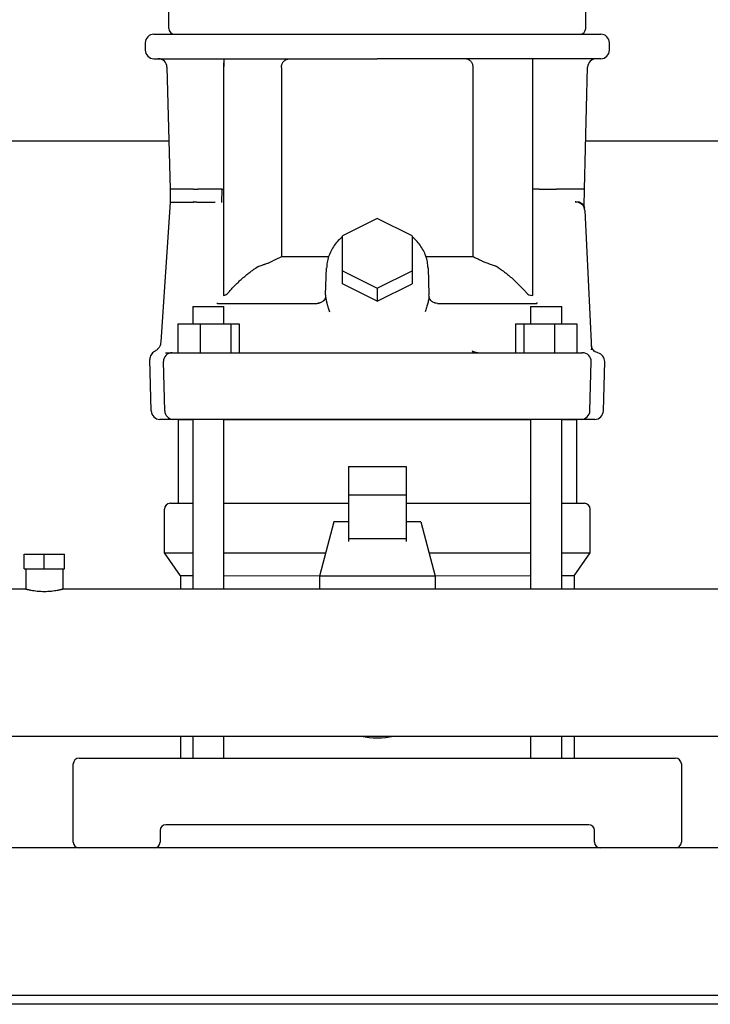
# Model space of a CAD drawing. Header units: millimetres. Extents: x 13 to 1796, y 12 to 744.
# Tile 2 of 7: x 240 to 478, y 12 to 352. Entities that reach past the tile are written whole.
import ezdxf

# ---------------------------------------------------------------- set-up
doc = ezdxf.new("R2010")
doc.units = ezdxf.units.MM

msp = doc.modelspace()

# ---------------------------------------------------------------- linework, layer by layer
at = {"color": 7, "linetype": 'Continuous', "lineweight": 25}
for p, q in [((291.07, 348.73), (291.07, 354.73)), ((435.07, 348.73), (435.07, 354.73)), ((282.93, 343.73), (282.93, 341.23)), ((285.93, 346.73), (363.07, 346.73)), ((363.07, 346.73), (440.22, 346.73)), ((443.22, 341.23), (443.22, 343.73)), ((285.93, 338.23), (363.07, 338.23)), ((440.22, 338.23), (363.07, 338.23)), ((416.71, 338.23), (416.71, 335.23)), ((290.44, 335.31), (291.54, 293.23)), ((310.01, 335.31), (310, 293.23)), ((310.01, 335.23), (310.01, 256.53)), ((329.98, 335.23), (329.98, 269.81)), ((396.17, 269.81), (396.17, 335.23)), ((416.71, 335.23), (416.71, 256.51)), ((434.61, 293.23), (435.71, 335.31)), ((291.11, 309.73), (205.04, 309.73)), ((521.11, 309.73), (435.04, 309.73)), ((291.54, 293.23), (291.57, 288.73)), ((292.18, 293.23), (291.54, 293.23)), ((307.2, 293.23), (301.14, 293.23)), ((309.43, 293.23), (309.27, 288.64)), ((309.43, 293.23), (310, 293.23)), ((310, 293.23), (310.01, 259.21)), ((418.95, 293.23), (425.01, 293.23)), ((434.56, 287.21), (434.61, 293.23)), ((291.57, 288.73), (288.33, 240.46)), ((301.12, 288.73), (307.06, 288.73)), ((432.07, 288.71), (431.88, 288.72)), ((434.58, 286.78), (434.57, 286.71)), ((434.58, 286.78), (434.58, 286.77)), ((434.64, 286.4), (434.65, 286.35)), ((434.71, 285.88), (437.01, 238.01)), ((363.08, 283.06), (351.08, 277.06)), ((375.08, 277.06), (363.08, 283.06)), ((351.08, 265.06), (351.08, 277.06)), ((375.08, 277.06), (375.08, 265.06)), ((346.21, 269.81), (329.98, 269.81)), ((396.17, 269.81), (379.9, 269.81)), ((345.24, 256.76), (345.56, 266.02)), ((380.59, 266.02), (380.91, 256.76)), ((351.08, 260.56), (351.08, 265.06)), ((351.08, 265.06), (363.08, 259.06)), ((363.08, 259.06), (375.08, 265.06)), ((375.08, 265.06), (375.08, 260.56)), ((363.08, 254.56), (351.08, 260.56)), ((363.08, 254.56), (375.08, 260.56)), ((363.08, 259.06), (363.08, 254.56)), ((345.24, 256.76), (345.22, 256.25)), ((380.91, 256.76), (381, 256.73)), ((380.93, 256.25), (380.91, 256.76)), ((416.71, 256.51), (416.47, 256.51)), ((299.36, 252.73), (299.36, 246.73)), ((299.36, 252.73), (308.83, 252.73)), ((307.93, 253.73), (307.65, 253.72)), ((307.93, 253.73), (342.27, 253.73)), ((308.83, 252.73), (310.12, 252.73)), ((310.12, 246.73), (310.12, 252.73)), ((342.26, 253.73), (342.23, 253.81)), ((343.24, 253.91), (342.26, 253.73)), ((342.92, 253.86), (342.27, 253.73)), ((342.81, 253.78), (342.28, 253.73)), ((383.89, 253.73), (382.91, 253.91)), ((383.88, 253.73), (383.23, 253.86)), ((383.88, 253.73), (383.31, 253.84)), ((383.88, 253.73), (418.22, 253.73)), ((383.92, 253.83), (383.89, 253.73)), ((416.03, 252.73), (416.03, 246.73)), ((416.03, 252.73), (417.32, 252.73)), ((417.32, 252.73), (426.79, 252.73)), ((418.22, 254.07), (418.22, 253.73)), ((426.79, 246.73), (426.79, 252.73)), ((294.14, 246.73), (294.14, 236.73)), ((294.14, 246.73), (301.9, 246.73)), ((301.9, 246.73), (301.91, 236.73)), ((301.9, 246.73), (312.49, 246.73)), ((312.49, 246.73), (312.49, 236.73)), ((312.49, 246.73), (315.33, 246.73)), ((315.33, 246.73), (315.33, 236.73)), ((410.81, 246.73), (410.81, 236.73)), ((410.81, 246.73), (413.65, 246.73)), ((413.65, 246.73), (413.65, 236.73)), ((413.65, 246.73), (424.25, 246.73)), ((424.25, 246.73), (424.24, 236.73)), ((424.25, 246.73), (432.01, 246.73)), ((432.01, 246.73), (432.01, 236.73)), ((437.04, 237.76), (437.01, 238.01)), ((437.04, 237.76), (437.01, 238)), ((292.22, 236.73), (301.91, 236.73)), ((293.69, 236.73), (293.69, 236.73)), ((301.91, 236.73), (424.24, 236.73)), ((424.24, 236.73), (433.93, 236.73)), ((432.46, 236.73), (432.41, 236.73)), ((432.46, 236.73), (432.98, 236.73)), ((433.62, 236.82), (433.75, 236.73)), ((285, 216.65), (284.53, 234.42)), ((289.66, 216.65), (289.22, 233.65)), ((436.49, 216.65), (436.93, 233.65)), ((441.15, 216.65), (441.6, 233.65)), ((293.63, 213.73), (288, 213.73)), ((302.01, 213.73), (292.66, 213.73)), ((294.16, 213.73), (293.63, 213.73)), ((294.16, 213.73), (294.21, 213.73)), ((294.32, 213.73), (294.32, 184.73)), ((294.32, 213.73), (299.36, 213.73)), ((299.36, 213.73), (299.36, 155.13)), ((310.12, 155.13), (310.12, 213.73)), ((310.12, 213.73), (416.03, 213.73)), ((416.03, 213.73), (416.03, 155.13)), ((433.49, 213.73), (424.13, 213.73)), ((426.79, 155.13), (426.79, 213.73)), ((426.79, 213.73), (431.82, 213.73)), ((431.82, 213.73), (431.82, 184.73)), ((432, 213.73), (431.99, 213.73)), ((438.15, 213.73), (432.52, 213.73)), ((433.49, 213.73), (432.87, 213.73)), ((353.07, 197.42), (373.07, 197.42)), ((353.07, 197.42), (353.07, 187.53)), ((373.07, 197.42), (373.07, 187.53)), ((373.07, 187.53), (353.07, 187.53)), ((353.07, 187.53), (353.07, 172.52)), ((373.07, 187.53), (373.07, 172.52)), ((291.57, 184.73), (299.36, 184.73)), ((310.12, 184.73), (353.07, 184.73)), ((373.07, 184.73), (416.03, 184.73)), ((426.79, 184.73), (434.57, 184.73)), ((289.57, 167.59), (289.57, 182.73)), ((436.57, 167.59), (436.57, 182.73)), ((348.07, 178.38), (343.07, 159.63)), ((353.07, 178.38), (348.07, 178.38)), ((378.07, 178.38), (373.07, 178.38)), ((378.07, 178.38), (383.07, 159.63)), ((373.07, 172.52), (353.07, 172.52)), ((353.07, 172.52), (353.07, 171.57)), ((373.07, 172.52), (373.07, 171.57)), ((241.07, 162.13), (241.07, 167.13)), ((241.07, 167.13), (248.07, 167.13)), ((248.07, 162.13), (248.07, 167.13)), ((248.07, 167.13), (255.07, 167.13)), ((255.07, 162.13), (255.07, 167.13)), ((289.57, 167.59), (299.36, 167.59)), ((295.07, 159.73), (289.57, 167.59)), ((310.12, 167.59), (345.2, 167.59)), ((380.95, 167.59), (416.03, 167.59)), ((426.79, 167.59), (436.57, 167.59)), ((431.07, 159.73), (436.57, 167.59)), ((241.07, 162.13), (248.07, 162.13)), ((241.72, 162.13), (241.72, 155.13)), ((248.07, 162.13), (255.07, 162.13)), ((254.42, 162.13), (254.42, 155.13)), ((299.36, 159.73), (295.07, 159.73)), ((295.07, 159.73), (295.07, 155.13)), ((343.07, 159.63), (310.12, 159.73)), ((383.07, 159.63), (343.07, 159.63)), ((343.07, 159.63), (343.07, 155.13)), ((416.03, 159.73), (383.07, 159.63)), ((383.07, 159.63), (383.07, 155.13)), ((431.07, 159.73), (426.79, 159.73)), ((431.07, 159.73), (431.07, 155.13)), ((241.72, 155.13), (86.58, 155.13)), ((668.07, 155.13), (254.42, 155.13)), ((85.58, 104.33), (668.07, 104.33)), ((295.07, 104.33), (295.07, 96.73)), ((299.36, 104.33), (299.36, 96.73)), ((310.12, 96.73), (310.12, 104.33)), ((416.03, 104.33), (416.03, 96.73)), ((426.79, 96.73), (426.79, 104.33)), ((431.07, 104.33), (431.07, 96.73)), ((260.07, 96.73), (271.07, 96.73)), ((271.07, 96.73), (455.07, 96.73)), ((455.07, 96.73), (466.07, 96.73)), ((258.07, 67.73), (258.07, 94.73)), ((468.07, 94.73), (468.07, 67.73)), ((288.07, 71.73), (288.07, 67.73)), ((436.07, 73.73), (290.07, 73.73)), ((438.07, 67.73), (438.07, 71.73)), ((878.07, 65.73), (18.07, 65.73)), ((873.07, 14.73), (23.07, 14.73)), ((873.07, 11.73), (23.07, 11.73))]:
    msp.add_line(p, q, dxfattribs=at)
at = {"color": 7, "linetype": 'Continuous', "lineweight": 25, "flags": 128}
for points in [[(289.98, 236.73), (290.31, 236.73), (290.66, 236.73), (291.03, 236.73), (291.42, 236.73), (291.82, 236.73), (292.25, 236.73), (292.7, 236.73), (293.17, 236.73)], [(424.13, 213.73), (414.09, 213.73), (403.98, 213.73), (393.8, 213.73), (383.58, 213.73), (373.34, 213.73), (363.07, 213.73), (352.81, 213.73), (342.56, 213.73), (332.35, 213.73), (322.17, 213.73), (312.06, 213.73), (302.01, 213.73)]]:
    msp.add_lwpolyline(points, dxfattribs=at)
at = {"color": 7, "linetype": 'Continuous', "lineweight": 25}
for centre, radius, start, end in [((293.07, 348.73), 2, 180, 270), ((433.07, 348.73), 2, 270, 0), ((285.93, 343.73), 3, 90, 180), ((440.22, 343.73), 3, 0, 90), ((285.93, 341.23), 3, 180, 270), ((440.22, 341.23), 3, 270, 0), ((287.44, 335.23), 3, 1.5, 90), ((438.71, 335.23), 3, 90, 178.5), ((765.19, 258.84), 455.19, 180.0373, 180.2903), ((309.68, 258.93), 2.42, 277.9282, 319.7833), ((416.47, 258.93), 2.42, 220.216, 270.0008), ((292.22, 233.73), 3, 90.0005, 181.5), ((433.93, 233.73), 3, 358.5, 89.9996), ((438.6, 233.73), 3, 358.5, 77.0447), ((288, 216.73), 3, 181.5, 270), ((292.66, 216.73), 3, 181.5, 269.9996), ((433.49, 216.73), 3, 270, 358.5), ((438.15, 216.73), 3, 270.0001, 358.5), ((291.57, 182.73), 2, 90, 180), ((434.57, 182.73), 2, 0, 90), ((363.07, 129.73), 26, 257.6671, 282.3329), ((260.07, 94.73), 2, 90, 180), ((466.07, 94.73), 2, 0, 90), ((290.07, 71.73), 2, 90, 180), ((436.07, 71.73), 2, 0, 90), ((260.07, 67.73), 2, 180, 270), ((286.07, 67.73), 2, 270, 0), ((440.07, 67.73), 2, 180, 270), ((466.07, 67.73), 2, 270, 0)]:
    msp.add_arc(centre, radius, start, end, dxfattribs=at)
for points, knots in [([(310.04, 338.21), (310.04, 338.22), (310.04, 338.22), (310.04, 338.21), (310.04, 338.18), (310.03, 338.15), (310.03, 338.11), (310.03, 338.06), (310.03, 337.99), (310.03, 337.92), (310.03, 337.84), (310.02, 337.74), (310.02, 337.64), (310.02, 337.52), (310.02, 337.31), (310.02, 336.97), (310.01, 336.54), (310.01, 336.18), (310.01, 335.89), (310.01, 335.6), (310.01, 335.41), (310.01, 335.31)], [0, 0, 0, 0, 0.0396534, 0.0785479, 0.116811, 0.1545763, 0.1919831, 0.2291745, 0.2662962, 0.3034945, 0.3409152, 0.3787011, 0.4169912, 0.4559191, 0.4956117, 0.6209349, 0.747796, 0.8109929, 0.8736808, 0.9364781, 1, 1, 1, 1]), ([(310.04, 338.21), (310.04, 338.16), (310.04, 338.05), (310.03, 337.71), (310.03, 337.48), (310.03, 336.94), (310.02, 336.63), (310.02, 335.95), (310.02, 335.59), (310.01, 335.23)], [0, 0, 0, 0, 0.25, 0.25, 0.5, 0.5, 0.75, 0.75, 1, 1, 1, 1]), ([(329.98, 335.23), (329.98, 335.28), (329.99, 335.38), (329.99, 335.52), (330.01, 335.66), (330.03, 335.81), (330.06, 335.95), (330.09, 336.09), (330.17, 336.35), (330.33, 336.74), (330.62, 337.2), (331.02, 337.62), (331.43, 337.89), (331.82, 338.06), (332.14, 338.15), (332.5, 338.22), (332.74, 338.23), (332.88, 338.23)], [0, 0, 0, 0, 0.025343, 0.050761, 0.076298, 0.101997, 0.127903, 0.154057, 0.1805, 0.281471, 0.389917, 0.516378, 0.657897, 0.735859, 0.820311, 0.904349, 1, 1, 1, 1]), ([(396.17, 335.23), (396.16, 335.27), (396.16, 335.36), (396.16, 335.48), (396.15, 335.61), (396.12, 335.78), (396.08, 335.98), (395.99, 336.32), (395.82, 336.74), (395.53, 337.2), (395.13, 337.61), (394.71, 337.89), (394.33, 338.06), (394, 338.16), (393.64, 338.22), (393.4, 338.23), (393.27, 338.23)], [0, 0, 0, 0, 0.0220675, 0.0441269, 0.0662462, 0.0884925, 0.134191, 0.1804972, 0.2797948, 0.3899317, 0.5148878, 0.6579042, 0.7380169, 0.8203355, 0.9093277, 1, 1, 1, 1]), ([(299.61, 293.23), (299.63, 293.23), (299.66, 293.23), (299.73, 293.23), (299.8, 293.24), (299.87, 293.24), (299.96, 293.24), (300.05, 293.24), (300.15, 293.24), (300.26, 293.24), (300.37, 293.24), (300.48, 293.24), (300.59, 293.24), (300.71, 293.23), (300.82, 293.23), (300.93, 293.23), (301.04, 293.23), (301.1, 293.23), (301.14, 293.23)], [0, 0, 0, 0, 0.056609, 0.114034, 0.172298, 0.231376, 0.291215, 0.351753, 0.412945, 0.474789, 0.537363, 0.600808, 0.6652, 0.730533, 0.796746, 0.86376, 0.93151, 1, 1, 1, 1]), ([(309.43, 293.23), (309.43, 293.23), (309.4, 293.24), (309.34, 293.23), (309.25, 293.24), (309.13, 293.23), (308.99, 293.24), (308.77, 293.24), (308.52, 293.24), (308.24, 293.24), (307.99, 293.24), (307.73, 293.24), (307.46, 293.24), (307.29, 293.23), (307.2, 293.23)], [0, 0, 0, 0, 0.008517, 0.033002, 0.071543, 0.125133, 0.177196, 0.25016, 0.396944, 0.500066, 0.611106, 0.731436, 0.861052, 1, 1, 1, 1]), ([(418.95, 293.23), (418.9, 293.23), (418.81, 293.24), (418.67, 293.24), (418.54, 293.24), (418.42, 293.24), (418.31, 293.24), (418.2, 293.24), (418.11, 293.24), (418.03, 293.24), (417.96, 293.24), (417.79, 293.24), (417.52, 293.24), (417.18, 293.24), (416.92, 293.23), (416.77, 293.23), (416.71, 293.23)], [0, 0, 0, 0, 0.074672, 0.14381, 0.207427, 0.265527, 0.318108, 0.365168, 0.406705, 0.442716, 0.473201, 0.498159, 0.677548, 0.820977, 0.928457, 1, 1, 1, 1]), ([(426.54, 293.23), (426.4, 293.23), (426.14, 293.23), (425.56, 293.22), (425.24, 293.23), (425.01, 293.23)], [0, 0, 0, 0, 0.5, 0.5, 1, 1, 1, 1]), ([(434.61, 293.23), (434.61, 293.23), (434.82, 293.23), (434.39, 293.23), (433.97, 293.23)], [0, 0, 0, 0, 0.000031, 1, 1, 1, 1]), ([(299.6, 288.73), (299.6, 288.75), (299.61, 288.79), (299.63, 288.84), (299.65, 288.87), (299.68, 288.89), (299.72, 288.9), (299.76, 288.9), (299.82, 288.89), (299.9, 288.88), (300.03, 288.86), (300.24, 288.84), (300.51, 288.81), (300.75, 288.77), (300.88, 288.73), (300.94, 288.71), (300.99, 288.7), (301.03, 288.7), (301.08, 288.71), (301.11, 288.72), (301.12, 288.73)], [0, 0, 0, 0, 0.033979, 0.064741, 0.094027, 0.123838, 0.156087, 0.1923, 0.227477, 0.28436, 0.362837, 0.462617, 0.65906, 0.789929, 0.850799, 0.889685, 0.906608, 0.938999, 0.969688, 1, 1, 1, 1]), ([(431.46, 288.84), (431.81, 288.88), (432.52, 288.96), (433.47, 288.5), (434.12, 287.85), (434.51, 287.07), (434.55, 286.9), (434.57, 286.81)], [0, 0, 0, 0, 0.251581, 0.503934, 0.67233, 0.842053, 1, 1, 1, 1]), ([(431.88, 288.72), (431.85, 288.73), (431.7, 288.75), (431.54, 288.81), (431.46, 288.84)], [0, 0, 0, 0, 0.497971, 1, 1, 1, 1]), ([(434.71, 285.88), (434.7, 286.19), (434.63, 286.53), (434.37, 287.18), (434.17, 287.49), (433.68, 288.03), (433.38, 288.26), (432.74, 288.58), (432.4, 288.67), (432.07, 288.71)], [0, 0, 0, 0, 0.25, 0.25, 0.5, 0.5, 0.75, 0.75, 1, 1, 1, 1]), ([(434.64, 286.4), (434.64, 286.41), (434.65, 286.42), (434.54, 286.7), (434.49, 286.84)], [0, 0, 0, 0, 0.5267036, 1, 1, 1, 1]), ([(434.58, 286.78), (434.58, 286.85), (434.57, 287), (434.56, 287.14), (434.56, 287.21)], [0, 0, 0, 0, 0.500556, 1, 1, 1, 1]), ([(351.08, 276.8), (350.57, 276.36), (349.51, 275.43), (348.18, 273.78), (347.05, 271.93), (346.23, 269.96), (345.69, 267.94), (345.6, 266.57), (345.56, 265.89)], [0, 0, 0, 0, 0.15367, 0.324931, 0.495646, 0.665718, 0.835133, 1, 1, 1, 1]), ([(380.59, 265.89), (380.57, 266.28), (380.52, 267.37), (380.17, 269.12), (379.48, 271.11), (378.5, 272.99), (377.22, 274.73), (376.07, 276), (375.28, 276.61), (375.08, 276.77)], [0, 0, 0, 0, 0.0957997, 0.2643221, 0.4329452, 0.6018506, 0.771223, 0.9411543, 1, 1, 1, 1]), ([(399.13, 268.41), (398.93, 268.51), (398.54, 268.71), (397.94, 269), (397.35, 269.28), (396.76, 269.55), (396.36, 269.73), (396.17, 269.81)], [0, 0, 0, 0, 0.2032257, 0.4048326, 0.604826, 0.8032127, 1, 1, 1, 1]), ([(311.53, 257.37), (311.69, 257.55), (312, 257.91), (312.47, 258.45), (312.95, 258.98), (313.44, 259.5), (313.94, 260.01), (314.45, 260.52), (314.97, 261.02), (315.49, 261.51), (316.17, 262.13), (317.03, 262.88), (318.06, 263.74), (319.12, 264.56), (320.21, 265.37), (320.95, 265.88), (321.32, 266.13)], [0, 0, 0, 0, 0.054295, 0.108582, 0.162874, 0.217183, 0.271522, 0.325903, 0.380338, 0.434841, 0.489423, 0.591005, 0.692774, 0.794811, 0.897194, 1, 1, 1, 1]), ([(321.32, 266.13), (321.37, 266.16), (321.47, 266.23), (321.62, 266.32), (321.81, 266.42), (322.04, 266.54), (322.42, 266.71), (322.94, 266.9), (323.49, 267.09), (323.96, 267.24), (324.49, 267.4), (325.05, 267.59), (325.62, 267.79), (326.09, 267.98), (326.55, 268.18), (326.87, 268.33), (327.02, 268.41)], [0, 0, 0, 0, 0.028196, 0.05703, 0.086536, 0.132766, 0.18252, 0.288295, 0.404157, 0.466251, 0.531491, 0.672639, 0.753407, 0.82891, 0.91617, 1, 1, 1, 1]), ([(404.83, 266.13), (404.78, 266.16), (404.68, 266.23), (404.53, 266.32), (404.35, 266.42), (404.12, 266.54), (403.52, 266.8), (402.73, 267.06), (401.77, 267.37), (401.03, 267.61), (400.34, 267.86), (399.72, 268.12), (399.32, 268.31), (399.13, 268.41)], [0, 0, 0, 0, 0.027585, 0.056278, 0.086192, 0.131749, 0.18182, 0.403552, 0.535629, 0.67324, 0.785632, 0.894867, 1, 1, 1, 1]), ([(404.83, 266.13), (405.01, 266.01), (405.39, 265.75), (405.94, 265.36), (406.49, 264.96), (407.03, 264.56), (407.56, 264.15), (408.09, 263.73), (408.61, 263.31), (409.12, 262.88), (409.63, 262.44), (410.29, 261.86), (411.08, 261.12), (412.01, 260.22), (412.9, 259.29), (413.78, 258.34), (414.34, 257.69), (414.62, 257.37)], [0, 0, 0, 0, 0.051463, 0.102814, 0.154065, 0.205224, 0.256302, 0.307308, 0.358251, 0.409143, 0.459992, 0.51081, 0.60891, 0.706806, 0.804572, 0.902279, 1, 1, 1, 1]), ([(345.16, 255.73), (345.14, 255.68), (345.11, 255.6), (344.96, 255.3), (344.61, 254.77), (343.87, 254.1), (343.17, 253.89), (342.81, 253.78)], [0, 0, 0, 0, 0.112394, 0.224198, 0.457211, 0.716778, 1, 1, 1, 1]), ([(345.22, 255.79), (345.22, 255.81), (345.19, 255.82), (345.17, 255.77), (345.16, 255.74)], [0, 0, 0, 0, 0.307919, 1, 1, 1, 1]), ([(345.22, 255.79), (345.21, 255.8), (345.19, 255.81), (345.17, 255.76), (345.16, 255.73)], [0, 0, 0, 0, 0.301858, 1, 1, 1, 1]), ([(345.22, 256.25), (345.22, 256.21), (345.22, 256.14), (345.23, 256.03), (345.24, 255.91), (345.25, 255.77), (345.27, 255.62), (345.3, 255.45), (345.33, 255.28), (345.36, 255.09), (345.41, 254.89), (345.45, 254.68), (345.51, 254.45), (345.57, 254.21), (345.63, 253.96), (345.71, 253.66), (345.82, 253.27), (345.96, 252.78), (346.13, 252.2), (346.35, 251.53), (346.51, 251.06), (346.59, 250.81)], [0, 0, 0, 0, 0.02338, 0.048386, 0.075082, 0.10352, 0.13374, 0.165775, 0.199654, 0.235397, 0.273022, 0.312544, 0.353972, 0.397318, 0.442586, 0.489785, 0.562516, 0.649897, 0.751925, 0.868607, 1, 1, 1, 1]), ([(380.93, 256.25), (380.93, 256.11), (380.92, 255.96), (380.89, 255.61), (380.86, 255.42), (380.75, 254.8), (380.64, 254.35), (380.39, 253.38), (380.24, 252.89), (379.92, 251.86), (379.74, 251.34), (379.56, 250.81)], [0, 0, 0, 0, 0.125, 0.125, 0.25, 0.25, 0.5, 0.5, 0.75, 0.75, 1, 1, 1, 1]), ([(380.99, 255.73), (380.97, 255.79), (380.95, 255.83), (380.93, 255.83), (380.92, 255.82)], [0, 0, 0, 0, 0.679155, 1, 1, 1, 1]), ([(380.99, 255.73), (380.98, 255.76), (380.96, 255.81), (380.94, 255.8), (380.93, 255.79)], [0, 0, 0, 0, 0.698955, 1, 1, 1, 1]), ([(383.31, 253.84), (382.98, 253.89), (382.28, 254.1), (381.54, 254.77), (381.19, 255.3), (381.04, 255.6), (381.01, 255.68), (380.99, 255.72)], [0, 0, 0, 0, 0.283223, 0.542789, 0.775802, 0.887606, 1, 1, 1, 1]), ([(343.24, 253.91), (343.13, 253.85), (342.86, 253.75), (342.57, 253.73), (342.35, 253.72)], [0, 0, 0, 0, 0.253046, 1, 1, 1, 1]), ([(288.33, 240.46), (288.28, 240.16), (288.19, 239.49), (287.74, 238.55), (287.06, 237.72), (286.44, 237.35), (286.14, 237.16)], [0, 0, 0, 0, 0.2348747, 0.4850647, 0.7431039, 1, 1, 1, 1]), ([(436.95, 239.42), (436.95, 239.42), (436.94, 239.45), (436.95, 239.37), (436.96, 239.01), (436.97, 238.83)], [0, 0, 0, 0, 0.113266, 0.556633, 1, 1, 1, 1]), ([(437.13, 238.52), (437.1, 238.62), (437.06, 238.75), (437.05, 238.65), (437.05, 238.64)], [0, 0, 0, 0, 0.844152, 1, 1, 1, 1]), ([(439.27, 236.66), (439.06, 236.72), (438.6, 236.86), (437.98, 237.28), (437.45, 237.83), (437.24, 238.3), (437.13, 238.52)], [0, 0, 0, 0, 0.238671, 0.489765, 0.746174, 1, 1, 1, 1]), ([(286.14, 237.16), (285.94, 237.04), (285.45, 236.74), (284.92, 236.05), (284.57, 235.25), (284.55, 234.68), (284.53, 234.41)], [0, 0, 0, 0, 0.244897, 0.5, 0.755104, 1, 1, 1, 1]), ([(395.82, 237.34), (395.88, 237.32), (396, 237.25), (396.19, 237.16), (396.4, 237.07), (396.65, 236.99), (396.92, 236.91), (397.22, 236.84), (397.55, 236.78), (397.91, 236.74), (398.15, 236.74), (398.28, 236.73)], [0, 0, 0, 0, 0.071941, 0.153565, 0.244916, 0.346038, 0.456979, 0.57779, 0.708524, 0.84924, 1, 1, 1, 1]), ([(395.82, 237.34), (395.85, 237.31), (395.9, 237.25), (395.98, 237.16), (396.05, 237.08), (396.14, 237.01), (396.22, 236.94), (396.33, 236.87), (396.48, 236.8), (396.66, 236.74), (396.78, 236.74), (396.84, 236.73)], [0, 0, 0, 0, 0.083455, 0.166561, 0.249548, 0.332647, 0.416085, 0.500091, 0.667018, 0.83304, 1, 1, 1, 1]), ([(241.72, 155.13), (241.73, 155.13), (241.73, 155.13), (241.74, 155.13), (241.76, 155.12), (241.8, 155.11), (241.84, 155.1), (241.89, 155.09), (241.96, 155.08), (242.03, 155.06), (242.11, 155.04), (242.25, 155.01), (242.46, 154.96), (242.77, 154.89), (243.14, 154.82), (243.69, 154.71), (244.52, 154.57), (245.63, 154.44), (246.83, 154.35), (248.07, 154.32), (249.31, 154.35), (250.51, 154.44), (251.63, 154.57), (252.46, 154.71), (253.01, 154.82), (253.38, 154.89), (253.69, 154.96), (253.94, 155.02), (254.12, 155.06), (254.26, 155.09), (254.36, 155.12), (254.41, 155.13), (254.42, 155.13), (254.42, 155.13)], [0, 0, 0, 0, 0.011909, 0.023952, 0.036128, 0.04844, 0.060888, 0.073473, 0.086197, 0.09906, 0.112063, 0.125207, 0.154905, 0.187573, 0.214148, 0.250266, 0.312635, 0.375088, 0.439343, 0.499881, 0.560491, 0.624824, 0.687383, 0.749926, 0.78584, 0.812313, 0.845157, 0.875009, 0.901106, 0.926646, 0.951636, 0.976085, 1, 1, 1, 1])]:
    msp.add_open_spline(points, degree=3, knots=knots, dxfattribs=at)
for points in [[(416.71, 338.23), (416.71, 338.23), (416.71, 338.23), (416.71, 338.23)], [(299.61, 293.23), (295.8, 293.23), (293.29, 293.23), (292.18, 293.23)], [(433.97, 293.23), (432.86, 293.23), (430.35, 293.23), (426.54, 293.23)], [(291.57, 288.73), (291.57, 288.73), (294.35, 288.73), (299.6, 288.73)], [(329.98, 269.81), (329, 269.39), (328.01, 268.92), (327.02, 268.41)], [(310.01, 259.21), (310.01, 258.99), (310.01, 258.77), (310.01, 258.54)]]:
    msp.add_open_spline(points, degree=3, dxfattribs=at)

doc.saveas('drawing.dxf')
